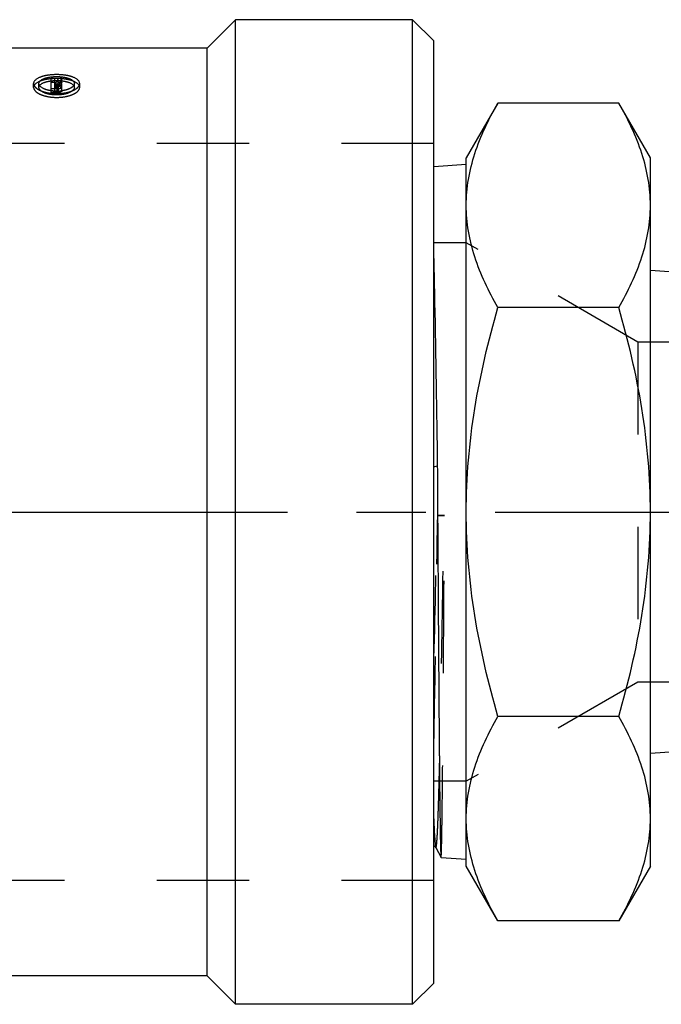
# Model space of a CAD drawing. Header units: millimetres. Extents: x 416 to 584, y 459 to 546.
# Tile 2 of 7: x 500 to 545, y 459 to 528. Entities that reach past the tile are written whole.
import ezdxf

# ---------------------------------------------------------------- set-up
doc = ezdxf.new("R2010")
doc.units = ezdxf.units.MM
doc.header["$LTSCALE"] = 65.185185
doc.linetypes.add('CENTER', pattern=[0.6, 0.375, -0.075, 0.075, -0.075])
doc.linetypes.add('HIDDEN', pattern=[0.2, 0.1, -0.1])
for name, color, linetype in [('ACHSEN_S', 7, 'CONTINUOUS'), ('FASEN', 7, 'CONTINUOUS'), ('KOERPER', 7, 'CONTINUOUS'), ('KONST.EL_MIT_GEO', 7, 'CONTINUOUS')]:
    doc.layers.add(name, color=color, linetype=linetype)

msp = doc.modelspace()

# ---------------------------------------------------------------- linework, layer by layer
at = {"layer": 'ACHSEN_S', "color": 2, "linetype": 'CENTER'}
msp.add_line((415.85, 493.509), (584.15, 493.509), dxfattribs=at)
at = {"layer": 'FASEN', "color": 7, "linetype": 'Continuous'}
for p, q in [((527.35, 458.759), (527.35, 528.259)), ((528.85, 526.759), (527.35, 528.259)), ((528.85, 460.259), (528.85, 526.759)), ((528.85, 460.259), (527.35, 458.759))]:
    msp.add_line(p, q, dxfattribs=at)
at = {"layer": 'KOERPER', "color": 7, "linetype": 'Continuous'}
for p, q in [((514.85, 528.259), (512.85, 526.259)), ((514.85, 458.759), (514.85, 528.259)), ((527.35, 528.259), (514.85, 528.259)), ((512.85, 526.259), (439.635, 526.259)), ((512.85, 460.759), (512.85, 526.259)), ((512.85, 460.759), (436.85, 460.759)), ((514.85, 458.759), (512.85, 460.759)), ((527.35, 458.759), (514.85, 458.759))]:
    msp.add_line(p, q, dxfattribs=at)
at = {"layer": 'KONST.EL_MIT_GEO', "color": 8, "linetype": 'HIDDEN'}
for p, q in [((501.847, 523.11), (501.847, 524.102)), ((502.097, 524.102), (501.847, 524.102)), ((502.097, 523.218), (502.097, 524.102)), ((502.337, 523.825), (502.337, 524.102)), ((502.593, 524.102), (502.337, 524.102)), ((502.593, 523.825), (502.593, 524.102)), ((500.597, 523.479), (500.597, 523.754)), ((500.974, 523.479), (500.974, 523.754)), ((502.097, 523.825), (501.847, 523.825)), ((502.262, 523.382), (501.847, 523.382)), ((502.175, 523.813), (502.097, 523.813)), ((502.262, 523.71), (502.097, 523.71)), ((502.175, 523.538), (502.097, 523.538)), ((502.262, 523.49), (502.097, 523.49)), ((502.262, 523.436), (502.097, 523.436)), ((502.193, 523.846), (502.175, 523.813)), ((502.175, 523.538), (502.175, 523.813)), ((502.262, 523.11), (502.262, 523.71)), ((502.593, 523.825), (502.337, 523.825)), ((502.347, 523.254), (502.347, 523.675)), ((502.422, 523.521), (502.422, 523.796)), ((502.597, 523.254), (502.597, 523.675)), ((503.474, 523.479), (503.474, 523.754)), ((503.85, 523.479), (503.85, 523.754)), ((502.262, 523.11), (501.847, 523.11)), ((502.262, 523.218), (502.097, 523.218)), ((528.85, 519.509), (490.85, 519.509)), ((528.85, 467.509), (528.85, 519.509)), ((531.15, 512.509), (528.85, 512.509)), ((543.274, 505.509), (531.15, 512.509)), ((561.851, 505.509), (543.274, 505.509)), ((543.274, 505.509), (543.274, 481.509)), ((529.109, 493.261), (529.129, 493.261)), ((529.608, 493.26), (529.109, 493.261)), ((529.571, 493.261), (529.608, 493.26)), ((543.274, 481.509), (531.15, 474.509)), ((561.851, 481.509), (543.274, 481.509)), ((531.15, 474.509), (528.85, 474.509)), ((528.85, 467.509), (490.85, 467.509))]:
    msp.add_line(p, q, dxfattribs=at)
at = {"layer": 'KONST.EL_MIT_GEO', "color": 7, "linetype": 'Continuous'}
for p, q in [((533.383, 522.377), (531.15, 518.509)), ((541.917, 522.377), (533.383, 522.377)), ((544.15, 518.509), (541.917, 522.377)), ((531.15, 468.509), (531.15, 518.509)), ((544.15, 468.509), (544.15, 518.509)), ((531.15, 518.029), (528.85, 517.876)), ((546.128, 510.422), (544.15, 510.553)), ((541.917, 507.943), (533.383, 507.943)), ((528.85, 496.702), (529.104, 496.768)), ((541.917, 479.076), (533.383, 479.076)), ((547.187, 476.668), (544.15, 476.466)), ((528.993, 469.826), (529.365, 469.111)), ((529.365, 469.111), (529.367, 469.109)), ((531.15, 468.99), (529.367, 469.109)), ((533.383, 464.642), (531.15, 468.509)), ((544.15, 468.509), (541.917, 464.642)), ((541.917, 464.642), (533.383, 464.642))]:
    msp.add_line(p, q, dxfattribs=at)
msp.add_lwpolyline([(528.85, 469.939), (528.894, 469.921), (528.931, 469.898), (528.958, 469.873), (528.977, 469.851), (528.988, 469.835), (528.993, 469.826)], dxfattribs=at)
at = {"layer": 'KONST.EL_MIT_GEO', "color": 8, "linetype": 'HIDDEN'}
for centre, radius, start, end in [((514.192, 517.277), 13.68, 150.07048, 151.30271), ((514.566, 517.21), 13.815, 150.07483, 151.52843), ((514.105, 516.988), 13.61, 149.84683, 151.23359), ((514.4, 516.966), 13.655, 149.84835, 151.30887), ((502.305, 523.265), 0.544, 73.81797, 77.59076), ((502.224, 525.995), 2.78, 268.76893, 271.22461), ((502.226, 525.918), 2.703, 271.20282, 276.12171), ((502.242, 525.769), 2.554, 276.13392, 278.67781), ((-4224.441, 602.626), 4754.808, 358.552501, 358.682025)]:
    msp.add_arc(centre, radius, start, end, dxfattribs=at)
for points, knots in [([(503.85, 523.754), (503.85, 523.973), (503.489, 524.182), (503.121, 524.288), (502.734, 524.364), (502.223, 524.396), (501.713, 524.364), (501.326, 524.288), (500.957, 524.182), (500.597, 523.973), (500.597, 523.754)], [0, 0, 0, 0, 0.180238, 0.250826, 0.32926, 0.499952, 0.670745, 0.749234, 0.819847, 1, 1, 1, 1]), ([(503.85, 523.479), (503.85, 523.698), (503.489, 523.904), (503.121, 524.009), (502.734, 524.084), (502.224, 524.116), (501.713, 524.084), (501.326, 524.009), (500.959, 523.904), (500.597, 523.698), (500.597, 523.479)], [0, 0, 0, 0, 0.179713, 0.250359, 0.328898, 0.499884, 0.670984, 0.749595, 0.820287, 1, 1, 1, 1]), ([(500.974, 523.754), (500.974, 523.923), (501.25, 524.086), (501.534, 524.169), (501.831, 524.229), (502.223, 524.255), (502.615, 524.229), (502.912, 524.17), (503.197, 524.086), (503.474, 523.923), (503.474, 523.754)], [0, 0, 0, 0, 0.180763, 0.251357, 0.329673, 0.499872, 0.67007, 0.748411, 0.819039, 1, 1, 1, 1]), ([(500.597, 523.754), (500.597, 523.657), (500.691, 523.5), (500.88, 523.356), (501.17, 523.203), (501.625, 523.077), (502.224, 523.025), (502.822, 523.077), (503.277, 523.204), (503.568, 523.357), (503.757, 523.501), (503.85, 523.657), (503.85, 523.754)], [0, 0, 0, 0, 0.076998, 0.128685, 0.189847, 0.335675, 0.499973, 0.66435, 0.810258, 0.871434, 0.9231, 1, 1, 1, 1]), ([(500.597, 523.479), (500.597, 523.383), (500.691, 523.228), (500.88, 523.086), (501.17, 522.934), (501.625, 522.809), (502.223, 522.757), (502.822, 522.809), (503.277, 522.934), (503.567, 523.086), (503.756, 523.228), (503.85, 523.383), (503.85, 523.479)], [0, 0, 0, 0, 0.076574, 0.128171, 0.189323, 0.335314, 0.499913, 0.664603, 0.810707, 0.871895, 0.923494, 1, 1, 1, 1]), ([(500.974, 523.479), (500.974, 523.648), (501.251, 523.808), (501.534, 523.891), (501.831, 523.95), (502.223, 523.976), (502.615, 523.95), (502.912, 523.891), (503.196, 523.808), (503.474, 523.648), (503.474, 523.479)], [0, 0, 0, 0, 0.18027, 0.250927, 0.329352, 0.499845, 0.670341, 0.748798, 0.819497, 1, 1, 1, 1]), ([(502.164, 523.215), (502.011, 523.219), (501.717, 523.252), (501.3, 523.366), (500.974, 523.585), (500.974, 523.754)], [0, 0, 0, 0, 0.335537, 0.63045, 1, 1, 1, 1]), ([(503.474, 523.479), (503.474, 523.406), (503.401, 523.287), (503.256, 523.179), (503.033, 523.064), (502.684, 522.971), (502.224, 522.932), (501.765, 522.97), (501.415, 523.064), (501.191, 523.179), (501.046, 523.287), (500.974, 523.405), (500.974, 523.479)], [0, 0, 0, 0, 0.076322, 0.127737, 0.188767, 0.33481, 0.499823, 0.664837, 0.810942, 0.872004, 0.923475, 1, 1, 1, 1]), ([(502.262, 523.71), (502.282, 523.71), (502.312, 523.708), (502.347, 523.686), (502.347, 523.675)], [0, 0, 0, 0, 0.633529, 1, 1, 1, 1]), ([(502.262, 523.382), (502.305, 523.382), (502.387, 523.389), (502.505, 523.418), (502.597, 523.479), (502.597, 523.527)], [0, 0, 0, 0, 0.335523, 0.628428, 1, 1, 1, 1]), ([(502.347, 523.527), (502.347, 523.515), (502.313, 523.492), (502.282, 523.49), (502.262, 523.49)], [0, 0, 0, 0, 0.372966, 1, 1, 1, 1]), ([(502.262, 523.436), (502.282, 523.436), (502.312, 523.434), (502.347, 523.413), (502.347, 523.401)], [0, 0, 0, 0, 0.634528, 1, 1, 1, 1]), ([(502.597, 523.401), (502.597, 523.414), (502.582, 523.453), (502.516, 523.495), (502.457, 523.514), (502.422, 523.521)], [0, 0, 0, 0, 0.172786, 0.520414, 1, 1, 1, 1]), ([(502.597, 523.675), (502.597, 523.686), (502.575, 523.749), (502.506, 523.773), (502.456, 523.787)], [0, 0, 0, 0, 0.183936, 1, 1, 1, 1]), ([(503.474, 523.754), (503.474, 523.625), (503.265, 523.436), (502.956, 523.313), (502.742, 523.263), (502.627, 523.245)], [0, 0, 0, 0, 0.374329, 0.66153, 1, 1, 1, 1]), ([(502.347, 523.254), (502.347, 523.242), (502.312, 523.22), (502.282, 523.218), (502.262, 523.218)], [0, 0, 0, 0, 0.371938, 1, 1, 1, 1]), ([(502.262, 523.11), (502.305, 523.11), (502.387, 523.118), (502.504, 523.147), (502.597, 523.207), (502.597, 523.254)], [0, 0, 0, 0, 0.336164, 0.629442, 1, 1, 1, 1]), ([(528.85, 476.787), (528.905, 479.305), (529.001, 484.797), (529.084, 490.288), (529.129, 493.261)], [0, 0, 0, 0, 0.458608, 1, 1, 1, 1]), ([(528.993, 469.826), (528.995, 469.822), (529, 469.812), (529.016, 469.822), (529.021, 469.844), (529.031, 469.878), (529.04, 469.926), (529.049, 469.99), (529.058, 470.067), (529.071, 470.2), (529.086, 470.401), (529.104, 470.686), (529.122, 471.027), (529.14, 471.424), (529.158, 471.875), (529.183, 472.581), (529.23, 474.106), (529.291, 476.653), (529.361, 480.18), (529.431, 484.232), (529.501, 488.651), (529.547, 491.702), (529.571, 493.261)], [0, 0, 0, 0, 0.000583, 0.001018, 0.001925, 0.003421, 0.005525, 0.008243, 0.011576, 0.015524, 0.025255, 0.037413, 0.051971, 0.068892, 0.08813, 0.109641, 0.159252, 0.282998, 0.435247, 0.610072, 0.800738, 1, 1, 1, 1]), ([(529.129, 493.261), (529.16, 493.262), (529.307, 493.263), (529.454, 493.263), (529.571, 493.261)], [0, 0, 0, 0, 0.208868, 1, 1, 1, 1]), ([(529.367, 469.109), (529.37, 469.109), (529.372, 469.123), (529.376, 469.14), (529.379, 469.179), (529.385, 469.254), (529.391, 469.388), (529.398, 469.589), (529.405, 469.847), (529.413, 470.162), (529.42, 470.532), (529.431, 471.135), (529.444, 472.019), (529.458, 473.23), (529.473, 474.635), (529.488, 476.219), (529.503, 477.968), (529.518, 479.864), (529.533, 481.89), (529.553, 484.795), (529.578, 488.597), (529.598, 491.685), (529.608, 493.26)], [0, 0, 0, 0, 0.00033, 0.001235, 0.002734, 0.00483, 0.010812, 0.019171, 0.029885, 0.042931, 0.05828, 0.075892, 0.117737, 0.168069, 0.226411, 0.292208, 0.364832, 0.443595, 0.527747, 0.61649, 0.804327, 1, 1, 1, 1])]:
    msp.add_open_spline(points, degree=3, knots=knots, dxfattribs=at)
at = {"layer": 'KONST.EL_MIT_GEO', "color": 7, "linetype": 'Continuous'}
for points, knots in [([(531.15, 515.16), (531.15, 515.772), (531.257, 517.011), (531.881, 519.486), (532.729, 521.244), (533.383, 522.377)], [0, 0, 0, 0, 0.240576, 0.485848, 1, 1, 1, 1]), ([(544.15, 515.16), (544.15, 515.772), (544.043, 517.011), (543.419, 519.486), (542.571, 521.244), (541.917, 522.377)], [0, 0, 0, 0, 0.240576, 0.485848, 1, 1, 1, 1]), ([(533.383, 507.943), (532.729, 509.076), (531.881, 510.835), (531.257, 513.31), (531.15, 514.548), (531.15, 515.16)], [0, 0, 0, 0, 0.514153, 0.759424, 1, 1, 1, 1]), ([(541.917, 507.943), (542.571, 509.076), (543.419, 510.835), (544.043, 513.31), (544.15, 514.548), (544.15, 515.16)], [0, 0, 0, 0, 0.514153, 0.759424, 1, 1, 1, 1]), ([(528.85, 511.411), (528.873, 510.375), (528.971, 505.494), (529.046, 500.613), (529.104, 496.768)], [0, 0, 0, 0, 0.212199, 1, 1, 1, 1]), ([(531.15, 493.509), (531.15, 495.949), (531.576, 500.837), (532.706, 505.598), (533.383, 507.943)], [0, 0, 0, 0, 0.499896, 1, 1, 1, 1]), ([(544.15, 493.509), (544.15, 495.949), (543.724, 500.837), (542.594, 505.598), (541.917, 507.943)], [0, 0, 0, 0, 0.499896, 1, 1, 1, 1]), ([(529.104, 496.768), (529.115, 495.051), (529.136, 491.645), (529.168, 486.654), (529.196, 482.648), (529.218, 479.652), (529.234, 477.62), (529.25, 475.766), (529.266, 474.111), (529.282, 472.672), (529.296, 471.616), (529.308, 470.892), (529.316, 470.443), (529.324, 470.058), (529.331, 469.739), (529.34, 469.487), (529.345, 469.3), (529.358, 469.184), (529.357, 469.125), (529.365, 469.111)], [0, 0, 0, 0, 0.186219, 0.369391, 0.541351, 0.620699, 0.694425, 0.761703, 0.821782, 0.87399, 0.917744, 0.936293, 0.952554, 0.966481, 0.978034, 0.987184, 0.993903, 0.998175, 1, 1, 1, 1]), ([(533.383, 479.076), (532.706, 481.421), (531.576, 486.182), (531.15, 491.07), (531.15, 493.509)], [0, 0, 0, 0, 0.500104, 1, 1, 1, 1]), ([(541.917, 479.076), (542.594, 481.421), (543.724, 486.182), (544.15, 491.07), (544.15, 493.509)], [0, 0, 0, 0, 0.500104, 1, 1, 1, 1]), ([(531.15, 471.859), (531.15, 472.471), (531.257, 473.709), (531.881, 476.184), (532.729, 477.943), (533.383, 479.076)], [0, 0, 0, 0, 0.240576, 0.485848, 1, 1, 1, 1]), ([(544.15, 471.859), (544.15, 472.471), (544.043, 473.709), (543.419, 476.184), (542.571, 477.943), (541.917, 479.076)], [0, 0, 0, 0, 0.240576, 0.485848, 1, 1, 1, 1]), ([(528.85, 471.853), (528.86, 471.586), (528.88, 471.117), (528.913, 470.513), (528.941, 470.133), (528.967, 469.931), (528.979, 469.864), (528.987, 469.839)], [0, 0, 0, 0, 0.396851, 0.697251, 0.898604, 0.961764, 1, 1, 1, 1]), ([(533.383, 464.642), (532.729, 465.775), (531.881, 467.533), (531.257, 470.008), (531.15, 471.247), (531.15, 471.859)], [0, 0, 0, 0, 0.514153, 0.759424, 1, 1, 1, 1]), ([(541.917, 464.642), (542.571, 465.775), (543.419, 467.533), (544.043, 470.008), (544.15, 471.247), (544.15, 471.859)], [0, 0, 0, 0, 0.514153, 0.759424, 1, 1, 1, 1]), ([(528.987, 469.839), (528.988, 469.837), (528.99, 469.832), (528.992, 469.828), (528.993, 469.826)], [0, 0, 0, 0, 0.543453, 1, 1, 1, 1])]:
    msp.add_open_spline(points, degree=3, knots=knots, dxfattribs=at)

doc.saveas('drawing.dxf')
